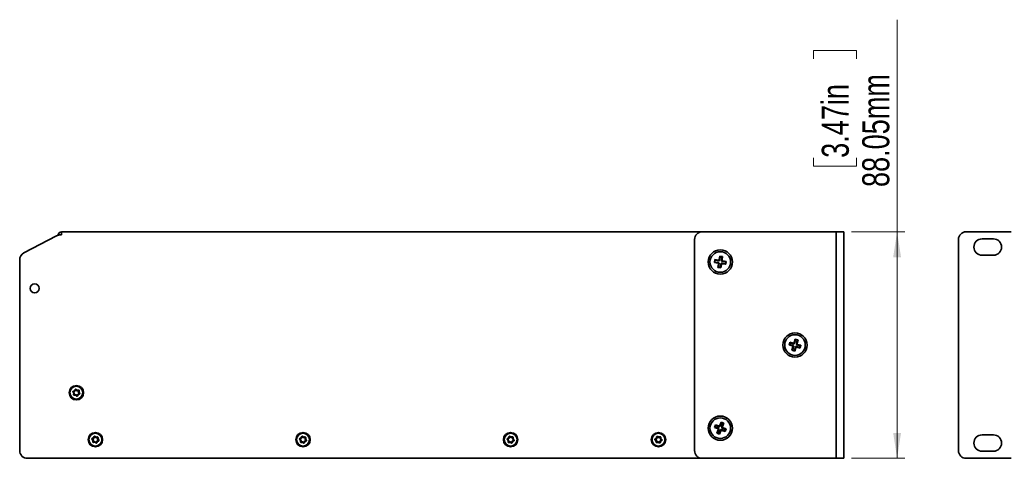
# Model space of a CAD drawing. Header units: millimetres. Extents: x 4 to 590, y 10 to 377.
# Tile 11 of 30: x 306 to 433, y 180 to 237. Entities that reach past the tile are written whole.
import ezdxf

# ---------------------------------------------------------------- set-up
doc = ezdxf.new("R2010")
doc.units = ezdxf.units.MM
doc.styles.add('SLDTEXTSTYLE0', font='TXT', dxfattribs={"width": 0.75})
doc.dimstyles.new('SLDDIMSTYLE0', dxfattribs={"dimtxt": 3.5, "dimasz": 3.302, "dimexe": 0, "dimexo": 0.0625, "dimgap": 0.875, "dimtad": 1, "dimlfac": 3, "dimrnd": 1e-09, "dimzin": 12, "dimdsep": 46, "dimtxsty": 'SLDTEXTSTYLE0', "dimsah": 1, "dimcen": 0.09, "dimadec": 0, "dimazin": 3, "dimtfac": 1, "dimtofl": 0, "dimtmove": 0, "dimatfit": 3, "dimfxl": 0, "dimfrac": 2, "dimtolj": 1, "dimtzin": 12, "dimarcsym": 0})

# ---------------------------------------------------------------- blocks, each defined once
blk = doc.blocks.new('_D_2')
at = {"color": 7, "linetype": 'Continuous', "lineweight": 0}
for p, q in [((419.36, 209.34), (419.36, 236.82)), ((408.56, 231.75), (408.56, 232.82)), ((408.56, 232.82), (414.12, 232.82)), ((414.12, 232.82), (414.12, 231.75)), ((408.56, 218.92), (408.56, 217.86)), ((414.12, 217.86), (414.12, 218.92)), ((408.56, 217.86), (414.12, 217.86)), ((413.48, 209.34), (420.36, 209.34)), ((419.36, 209.34), (419.36, 179.99)), ((413.48, 179.99), (420.36, 179.99))]:
    blk.add_line(p, q, dxfattribs=at)
at = {"color": 7, "linetype": 'Continuous', "lineweight": 18}
for points in [[(419.36, 209.34), (418.85, 206.04), (419.87, 206.04)], [(419.36, 179.99), (419.87, 183.29), (418.85, 183.29)]]:
    blk.add_solid(points, dxfattribs=at)
at = {"color": 7, "linetype": 'Continuous', "lineweight": 18, "char_height": 3.5, "attachment_point": 1, "rotation": 90, "style": 'SLDTEXTSTYLE0'}
for s, insert in [('88.05mm', (414.85, 215.14)), ('3.47in', (409.61, 218.92))]:
    blk.add_mtext(s, dxfattribs=dict(at, insert=insert))

msp = doc.modelspace()

# ---------------------------------------------------------------- linework, layer by layer
at = {"color": 7, "linetype": 'Continuous', "lineweight": 35}
for p, q in [((311.2138, 208.9378), (311.2138, 209.3378)), ((311.2138, 209.3378), (394.1471, 209.3378)), ((394.1471, 209.3378), (411.3138, 209.3378)), ((411.4805, 209.3378), (411.3138, 209.3378)), ((411.4805, 209.3378), (412.4805, 209.3378)), ((411.4805, 208.3378), (411.4805, 209.3378)), ((412.4805, 209.3378), (412.4805, 208.3378)), ((434.1274, 209.3378), (428.294, 209.3378)), ((310.5958, 208.8236), (306.3496, 206.5986)), ((310.8138, 208.9378), (310.8138, 208.9071)), ((311.2138, 208.9378), (311.0599, 208.9378)), ((393.1471, 180.9878), (393.1471, 208.3378)), ((411.4805, 180.9878), (411.4805, 208.3378)), ((412.4805, 180.9878), (412.4805, 208.3378)), ((427.294, 208.3378), (427.294, 180.9878)), ((430.3607, 208.4212), (431.8274, 208.4212)), ((305.8138, 205.7129), (305.8138, 180.9878)), ((395.7102, 205.3633), (395.7697, 205.7335)), ((395.7942, 205.424), (395.7102, 205.3633)), ((395.7102, 205.3633), (396.1487, 205.2929)), ((395.7697, 205.7335), (396.2081, 205.6631)), ((395.8304, 205.6496), (395.7697, 205.7335)), ((395.7942, 205.424), (395.8304, 205.6496)), ((395.7942, 205.424), (396.2326, 205.3536)), ((395.8304, 205.6496), (396.2688, 205.5792)), ((396.1764, 204.7187), (396.2468, 205.1572)), ((396.2604, 204.7794), (396.3308, 205.2179)), ((396.3438, 205.7613), (396.4142, 206.1997)), ((396.4046, 205.6774), (396.475, 206.1158)), ((396.4142, 206.1997), (396.7845, 206.1403)), ((396.475, 206.1158), (396.4142, 206.1997)), ((396.475, 206.1158), (396.7005, 206.0796)), ((396.4859, 204.7432), (396.5564, 205.1817)), ((396.6301, 205.6411), (396.7005, 206.0796)), ((396.6921, 205.2798), (397.1305, 205.2094)), ((396.7005, 206.0796), (396.7845, 206.1403)), ((396.7141, 205.7018), (396.7845, 206.1403)), ((396.7283, 205.5054), (397.1667, 205.435)), ((396.7528, 205.1959), (397.1912, 205.1255)), ((396.8123, 205.5661), (397.2507, 205.4957)), ((397.1305, 205.2094), (397.1667, 205.435)), ((397.1305, 205.2094), (397.1912, 205.1255)), ((397.1667, 205.435), (397.2507, 205.4957)), ((397.1912, 205.1255), (397.2507, 205.4957)), ((431.8274, 206.3045), (430.3607, 206.3045)), ((396.2604, 204.7794), (396.1764, 204.7187)), ((396.1764, 204.7187), (396.5467, 204.6593)), ((396.2604, 204.7794), (396.4859, 204.7432)), ((396.4859, 204.7432), (396.5467, 204.6593)), ((396.5467, 204.6593), (396.6171, 205.0977)), ((405.3747, 194.6952), (405.4808, 195.0549)), ((405.4657, 194.7448), (405.5304, 194.9639)), ((405.4808, 195.0549), (405.9067, 194.9292)), ((405.5304, 194.9639), (405.4808, 195.0549)), ((405.5304, 194.9639), (405.9563, 194.8383)), ((406.0539, 195.0093), (406.1795, 195.4352)), ((406.1034, 194.9183), (406.2291, 195.3442)), ((406.1795, 195.4352), (406.5392, 195.3291)), ((406.2291, 195.3442), (406.1795, 195.4352)), ((406.2291, 195.3442), (406.4482, 195.2796)), ((406.3225, 194.8537), (406.4482, 195.2796)), ((406.4135, 194.9032), (406.5392, 195.3291)), ((406.4482, 195.2796), (406.5392, 195.3291)), ((405.4657, 194.7448), (405.3747, 194.6952)), ((405.3747, 194.6952), (405.8006, 194.5696)), ((405.4657, 194.7448), (405.8916, 194.6191)), ((405.755, 193.9966), (405.8807, 194.4225)), ((405.846, 194.0461), (405.755, 193.9966)), ((405.755, 193.9966), (406.1147, 193.8904)), ((405.846, 194.0461), (405.9717, 194.472)), ((405.846, 194.0461), (406.0652, 193.9814)), ((406.0652, 193.9814), (406.1908, 194.4073)), ((406.0652, 193.9814), (406.1147, 193.8904)), ((406.1147, 193.8904), (406.2404, 194.3163)), ((406.338, 194.4874), (406.7639, 194.3618)), ((406.3875, 194.3964), (406.8134, 194.2708)), ((406.4026, 194.7066), (406.8285, 194.5809)), ((406.4936, 194.7561), (406.9195, 194.6304)), ((406.7639, 194.3618), (406.8285, 194.5809)), ((406.7639, 194.3618), (406.8134, 194.2708)), ((406.8134, 194.2708), (406.9195, 194.6304)), ((406.8285, 194.5809), (406.9195, 194.6304)), ((395.7144, 184.0004), (395.8536, 184.3486)), ((395.8097, 184.0413), (395.7144, 184.0004)), ((395.7144, 184.0004), (396.1268, 183.8356)), ((395.8097, 184.0413), (395.8945, 184.2534)), ((395.8097, 184.0413), (396.222, 183.8765)), ((395.8536, 184.3486), (396.266, 184.1838)), ((395.8945, 184.2534), (395.8536, 184.3486)), ((395.8945, 184.2534), (396.3068, 184.0886)), ((396.028, 183.2693), (396.1928, 183.6817)), ((396.1232, 183.3102), (396.288, 183.7225)), ((396.3354, 183.2254), (396.5002, 183.6377)), ((396.3762, 183.1301), (396.541, 183.5425)), ((396.4199, 184.2499), (396.5847, 184.6622)), ((396.4607, 184.1546), (396.6255, 184.567)), ((396.5847, 184.6622), (396.9329, 184.523)), ((396.6255, 184.567), (396.5847, 184.6622)), ((396.6255, 184.567), (396.8377, 184.4822)), ((396.6541, 183.7037), (397.0665, 183.5389)), ((396.6729, 184.0698), (396.8377, 184.4822)), ((396.695, 183.6085), (397.1073, 183.4437)), ((396.7389, 183.9159), (397.1513, 183.7511)), ((396.7681, 184.1107), (396.9329, 184.523)), ((396.8341, 183.9567), (397.2465, 183.7919)), ((396.8377, 184.4822), (396.9329, 184.523)), ((397.0665, 183.5389), (397.1513, 183.7511)), ((397.0665, 183.5389), (397.1073, 183.4437)), ((397.1073, 183.4437), (397.2465, 183.7919)), ((397.1513, 183.7511), (397.2465, 183.7919)), ((396.1232, 183.3102), (396.028, 183.2693)), ((396.028, 183.2693), (396.3762, 183.1301)), ((396.1232, 183.3102), (396.3354, 183.2254)), ((396.3354, 183.2254), (396.3762, 183.1301)), ((430.3607, 183.0212), (431.8274, 183.0212)), ((411.4805, 179.9878), (411.4805, 180.9878)), ((412.4805, 180.9878), (412.4805, 179.9878)), ((394.1471, 179.9878), (306.8138, 179.9878)), ((411.3138, 179.9878), (394.1471, 179.9878)), ((411.3138, 179.9878), (411.4805, 179.9878)), ((412.4805, 179.9878), (411.4805, 179.9878)), ((428.294, 179.9878), (434.1274, 179.9878)), ((431.8274, 180.9045), (430.3607, 180.9045))]:
    msp.add_line(p, q, dxfattribs=at)
for centre, radius in [((396.4805, 205.4295), 1.5667), ((396.4805, 205.4295), 1.3333), ((307.7471, 202.0045), 0.5833), ((406.1471, 194.6628), 1.5667), ((406.1471, 194.6628), 1.3333), ((313.1471, 188.4878), 0.9333), ((313.1471, 188.4878), 0.8333), ((396.4805, 183.8962), 1.5667), ((396.4805, 183.8962), 1.3333), ((315.6138, 182.4045), 0.9333), ((315.6138, 182.4045), 0.8333), ((342.4805, 182.4045), 0.9333), ((342.4805, 182.4045), 0.8333), ((369.3471, 182.4045), 0.9333), ((369.3471, 182.4045), 0.8333), ((388.4805, 182.4045), 0.9333), ((388.4805, 182.4045), 0.8333)]:
    msp.add_circle(centre, radius, dxfattribs=at)
for centre, radius, start, end in [((311.2138, 208.9378), 0.4, 90, 180), ((311.2138, 208.9378), 0.0667, 90, 180), ((394.1471, 208.3378), 1, 90, 180), ((428.294, 208.3378), 1, 90, 180), ((311.0599, 207.9378), 1, 90, 117.654538), ((430.3607, 207.3628), 1.0583, 90, 270), ((431.8274, 207.3628), 1.0583, 270, 90), ((306.8138, 205.7129), 1, 117.654538, 180), ((312.783, 188.6078), 0.0833, 96.671114, 226.870378), ((312.7443, 188.9388), 0.25, 276.671114, 346.870378), ((312.783, 188.6078), 0.00741, 96.671114, 226.870378), ((312.5551, 188.3645), 0.3259, 336.671114, 46.870378), ((312.7443, 188.9388), 0.3259, 276.671114, 346.870378), ((313.0689, 188.8631), 0.0833, 36.671114, 166.870378), ((313.0689, 188.8631), 0.00741, 36.671114, 166.870378), ((313.3363, 189.0622), 0.3259, 216.671114, 286.870378), ((313.3363, 189.0622), 0.25, 216.671114, 286.870378), ((313.433, 188.7432), 0.0833, 336.671114, 106.870378), ((313.7391, 188.6112), 0.3259, 156.671114, 226.870378), ((313.433, 188.7432), 0.00741, 336.671114, 106.870378), ((313.7391, 188.6112), 0.25, 156.671114, 226.870378), ((312.5551, 188.3645), 0.25, 336.671114, 46.870378), ((312.8612, 188.2325), 0.0833, 156.671114, 286.870378), ((312.8612, 188.2325), 0.00741, 156.671114, 286.870378), ((312.958, 187.9135), 0.3259, 36.671114, 106.870378), ((312.958, 187.9135), 0.25, 36.671114, 106.870378), ((313.2253, 188.1126), 0.0833, 216.671114, 346.870378), ((313.2253, 188.1126), 0.00741, 216.671114, 346.870378), ((313.5499, 188.0368), 0.3259, 96.671114, 166.870378), ((313.5499, 188.0368), 0.25, 96.671114, 166.870378), ((313.5112, 188.3679), 0.00741, 276.671114, 46.870378), ((313.5112, 188.3679), 0.0833, 276.671114, 46.870378), ((315.2428, 182.5011), 0.0833, 100.298179, 230.497444), ((315.0308, 182.2439), 0.25, 340.298179, 50.497444), ((315.1832, 182.8291), 0.25, 280.298179, 350.497444), ((315.2428, 182.5011), 0.00741, 100.298179, 230.497444), ((315.0308, 182.2439), 0.3259, 340.298179, 50.497444), ((315.1832, 182.8291), 0.3259, 280.298179, 350.497444), ((315.512, 182.7741), 0.0833, 40.298179, 170.497444), ((315.512, 182.7741), 0.00741, 40.298179, 170.497444), ((315.7662, 182.9897), 0.3259, 220.298179, 290.497444), ((315.7662, 182.9897), 0.25, 220.298179, 290.497444), ((316.0443, 181.9799), 0.3259, 100.298179, 170.497444), ((316.0443, 181.9799), 0.25, 100.298179, 170.497444), ((315.883, 182.6774), 0.0833, 340.298179, 110.497444), ((316.1968, 182.5651), 0.3259, 160.298179, 230.497444), ((315.883, 182.6774), 0.00741, 340.298179, 110.497444), ((316.1968, 182.5651), 0.25, 160.298179, 230.497444), ((315.9847, 182.3079), 0.00741, 280.298179, 50.497444), ((315.9847, 182.3079), 0.0833, 280.298179, 50.497444), ((342.1086, 182.4975), 0.0833, 100.855555, 231.054819), ((341.8991, 182.2383), 0.25, 340.855555, 51.054819), ((342.0458, 182.8249), 0.25, 280.855555, 351.054819), ((342.1086, 182.4975), 0.00741, 100.855555, 231.054819), ((341.8991, 182.2383), 0.3259, 340.855555, 51.054819), ((342.0458, 182.8249), 0.3259, 280.855555, 351.054819), ((342.3751, 182.7731), 0.0833, 40.855555, 171.054819), ((342.3751, 182.7731), 0.00741, 40.855555, 171.054819), ((342.6272, 182.9911), 0.3259, 220.855555, 291.054819), ((342.6272, 182.9911), 0.25, 220.855555, 291.054819), ((342.9151, 181.9841), 0.3259, 100.855555, 171.054819), ((342.9151, 181.9841), 0.25, 100.855555, 171.054819), ((342.747, 182.68), 0.0833, 340.855555, 111.054819), ((343.0619, 182.5707), 0.3259, 160.855555, 231.054819), ((342.747, 182.68), 0.00741, 340.855555, 111.054819), ((343.0619, 182.5707), 0.25, 160.855555, 231.054819), ((342.8523, 182.3115), 0.00741, 280.855555, 51.054819), ((342.8523, 182.3115), 0.0833, 280.855555, 51.054819), ((368.9707, 182.4771), 0.0833, 103.976205, 234.175469), ((368.7756, 182.2069), 0.25, 343.976205, 54.175469), ((368.8902, 182.8006), 0.25, 283.976205, 354.175469), ((368.9707, 182.4771), 0.00741, 103.976205, 234.175469), ((368.7756, 182.2069), 0.3259, 343.976205, 54.175469), ((368.8902, 182.8006), 0.3259, 283.976205, 354.175469), ((369.2218, 182.7668), 0.0833, 43.976205, 174.175469), ((369.2218, 182.7668), 0.00741, 43.976205, 174.175469), ((369.4617, 182.9982), 0.3259, 223.976205, 294.175469), ((369.4617, 182.9982), 0.25, 223.976205, 294.175469), ((369.804, 182.0084), 0.3259, 103.976205, 174.175469), ((369.804, 182.0084), 0.25, 103.976205, 174.175469), ((369.5982, 182.6941), 0.0833, 343.976205, 114.175469), ((369.9186, 182.6021), 0.3259, 163.976205, 234.175469), ((369.5982, 182.6941), 0.00741, 343.976205, 114.175469), ((369.9186, 182.6021), 0.25, 163.976205, 234.175469), ((369.7235, 182.3319), 0.00741, 283.976205, 54.175469), ((369.7235, 182.3319), 0.0833, 283.976205, 54.175469), ((388.0989, 182.4417), 0.0833, 109.324636, 239.5239), ((387.9299, 182.1545), 0.25, 349.324636, 59.5239), ((387.9886, 182.7563), 0.25, 289.324636, 359.5239), ((388.0989, 182.4417), 0.00741, 109.324636, 239.5239), ((387.9299, 182.1545), 0.3259, 349.324636, 59.5239), ((387.9886, 182.7563), 0.3259, 289.324636, 359.5239), ((388.3219, 182.7535), 0.0833, 49.324636, 179.5239), ((388.3219, 182.7535), 0.00741, 49.324636, 179.5239), ((388.5392, 183.0063), 0.3259, 229.324636, 299.5239), ((388.5392, 183.0063), 0.25, 229.324636, 299.5239), ((388.9723, 182.0527), 0.3259, 109.324636, 179.5239), ((388.7035, 182.7163), 0.0833, 349.324636, 119.5239), ((388.7035, 182.7163), 0.00741, 349.324636, 119.5239), ((389.031, 182.6545), 0.3259, 169.324636, 239.5239), ((388.9723, 182.0527), 0.25, 109.324636, 179.5239), ((389.031, 182.6545), 0.25, 169.324636, 239.5239), ((388.862, 182.3673), 0.00741, 289.324636, 59.5239), ((388.862, 182.3673), 0.0833, 289.324636, 59.5239), ((430.3607, 181.9628), 1.0583, 90, 270), ((431.8274, 181.9628), 1.0583, 270, 90), ((306.8138, 180.9878), 1, 180, 270), ((315.3446, 182.1316), 0.0833, 160.298179, 290.497444), ((315.3446, 182.1316), 0.00741, 160.298179, 290.497444), ((315.4613, 181.8193), 0.3259, 40.298179, 110.497444), ((315.4613, 181.8193), 0.25, 40.298179, 110.497444), ((315.7156, 182.0349), 0.0833, 220.298179, 350.497444), ((315.7156, 182.0349), 0.00741, 220.298179, 350.497444), ((342.214, 182.129), 0.0833, 160.855555, 291.054819), ((342.214, 182.129), 0.00741, 160.855555, 291.054819), ((342.3337, 181.8179), 0.3259, 40.855555, 111.054819), ((342.3337, 181.8179), 0.25, 40.855555, 111.054819), ((342.5858, 182.0359), 0.0833, 220.855555, 351.054819), ((342.5858, 182.0359), 0.00741, 220.855555, 351.054819), ((369.096, 182.1149), 0.0833, 163.976205, 294.175469), ((369.096, 182.1149), 0.00741, 163.976205, 294.175469), ((369.2325, 181.8108), 0.3259, 43.976205, 114.175469), ((369.2325, 181.8108), 0.25, 43.976205, 114.175469), ((369.4724, 182.0422), 0.0833, 223.976205, 354.175469), ((369.4724, 182.0422), 0.00741, 223.976205, 354.175469), ((388.2574, 182.0927), 0.0833, 169.324636, 299.5239), ((388.2574, 182.0927), 0.00741, 169.324636, 299.5239), ((388.4217, 181.8027), 0.3259, 49.324636, 119.5239), ((388.4217, 181.8027), 0.25, 49.324636, 119.5239), ((388.639, 182.0555), 0.0833, 229.324636, 359.5239), ((388.639, 182.0555), 0.00741, 229.324636, 359.5239), ((394.1471, 180.9878), 1, 180, 270), ((428.294, 180.9878), 1, 180, 270)]:
    msp.add_arc(centre, radius, start, end, dxfattribs=at)
for points in [[(396.2468, 205.1572), (396.249, 205.171), (396.2489, 205.1864), (396.2422, 205.217), (396.2355, 205.2322), (396.2164, 205.2586), (396.204, 205.2698), (396.1771, 205.2857), (396.1625, 205.2907), (396.1487, 205.2929)], [(396.2081, 205.6631), (396.222, 205.6609), (396.2373, 205.661), (396.268, 205.6678), (396.2832, 205.6744), (396.3096, 205.6935), (396.3207, 205.7059), (396.3367, 205.7329), (396.3416, 205.7474), (396.3438, 205.7613)], [(396.2326, 205.3536), (396.2465, 205.3514), (396.261, 205.3465), (396.288, 205.3305), (396.3004, 205.3194), (396.3195, 205.2929), (396.3261, 205.2777), (396.3329, 205.2471), (396.333, 205.2318), (396.3308, 205.2179)], [(396.4046, 205.6774), (396.4023, 205.6635), (396.3974, 205.649), (396.3814, 205.622), (396.3703, 205.6096), (396.3439, 205.5905), (396.3287, 205.5838), (396.298, 205.5771), (396.2827, 205.577), (396.2688, 205.5792)], [(396.5564, 205.1817), (396.5586, 205.1955), (396.5635, 205.2101), (396.5795, 205.237), (396.5906, 205.2494), (396.617, 205.2685), (396.6322, 205.2752), (396.6629, 205.2819), (396.6782, 205.282), (396.6921, 205.2798)], [(396.7528, 205.1959), (396.7389, 205.1981), (396.7236, 205.198), (396.693, 205.1912), (396.6777, 205.1846), (396.6513, 205.1655), (396.6402, 205.1531), (396.6242, 205.1261), (396.6193, 205.1116), (396.6171, 205.0977)], [(396.7283, 205.5054), (396.7144, 205.5076), (396.6999, 205.5125), (396.6729, 205.5285), (396.6605, 205.5396), (396.6414, 205.5661), (396.6348, 205.5813), (396.628, 205.6119), (396.6279, 205.6272), (396.6301, 205.6411)], [(396.7141, 205.7018), (396.7119, 205.688), (396.712, 205.6726), (396.7187, 205.642), (396.7254, 205.6268), (396.7445, 205.6004), (396.7569, 205.5892), (396.7839, 205.5733), (396.7984, 205.5684), (396.8123, 205.5661)], [(405.9067, 194.9292), (405.9202, 194.9253), (405.9354, 194.9234), (405.9667, 194.9262), (405.9826, 194.9309), (406.0113, 194.9465), (406.0239, 194.9573), (406.0432, 194.9821), (406.0499, 194.9958), (406.0539, 195.0093)], [(405.8807, 194.4225), (405.8847, 194.4359), (405.8865, 194.4512), (405.8837, 194.4824), (405.8791, 194.4984), (405.8635, 194.527), (405.8526, 194.5396), (405.8279, 194.5589), (405.8141, 194.5656), (405.8006, 194.5696)], [(405.8916, 194.6191), (405.9051, 194.6151), (405.9189, 194.6084), (405.9436, 194.5891), (405.9545, 194.5765), (405.9701, 194.5479), (405.9747, 194.5319), (405.9775, 194.5007), (405.9757, 194.4855), (405.9717, 194.472)], [(406.1034, 194.9183), (406.0994, 194.9048), (406.0927, 194.8911), (406.0734, 194.8663), (406.0608, 194.8555), (406.0322, 194.8399), (406.0162, 194.8352), (405.985, 194.8324), (405.9698, 194.8343), (405.9563, 194.8383)], [(406.1908, 194.4073), (406.1948, 194.4208), (406.2015, 194.4346), (406.2208, 194.4593), (406.2334, 194.4702), (406.2621, 194.4858), (406.278, 194.4905), (406.3093, 194.4932), (406.3245, 194.4914), (406.338, 194.4874)], [(406.3875, 194.3964), (406.374, 194.4004), (406.3588, 194.4022), (406.3276, 194.3995), (406.3116, 194.3948), (406.283, 194.3792), (406.2704, 194.3683), (406.2511, 194.3436), (406.2444, 194.3298), (406.2404, 194.3163)], [(406.4026, 194.7066), (406.3891, 194.7105), (406.3754, 194.7173), (406.3506, 194.7366), (406.3398, 194.7491), (406.3242, 194.7778), (406.3195, 194.7937), (406.3167, 194.825), (406.3186, 194.8402), (406.3225, 194.8537)], [(406.4135, 194.9032), (406.4096, 194.8897), (406.4077, 194.8745), (406.4105, 194.8433), (406.4152, 194.8273), (406.4308, 194.7987), (406.4416, 194.7861), (406.4664, 194.7668), (406.4801, 194.7601), (406.4936, 194.7561)], [(396.1928, 183.6817), (396.198, 183.6947), (396.2013, 183.7097), (396.2014, 183.7411), (396.1982, 183.7574), (396.1854, 183.7874), (396.1757, 183.8009), (396.1529, 183.8224), (396.1398, 183.8304), (396.1268, 183.8356)], [(396.222, 183.8765), (396.235, 183.8712), (396.2481, 183.8633), (396.271, 183.8417), (396.2806, 183.8282), (396.2935, 183.7982), (396.2966, 183.7819), (396.2965, 183.7505), (396.2932, 183.7356), (396.288, 183.7225)], [(396.266, 184.1838), (396.279, 184.1786), (396.294, 184.1754), (396.3254, 184.1752), (396.3417, 184.1784), (396.3716, 184.1912), (396.3852, 184.2009), (396.4067, 184.2237), (396.4147, 184.2368), (396.4199, 184.2499)], [(396.4607, 184.1546), (396.4555, 184.1416), (396.4475, 184.1285), (396.426, 184.1057), (396.4125, 184.096), (396.3825, 184.0832), (396.3662, 184.08), (396.3348, 184.0801), (396.3198, 184.0834), (396.3068, 184.0886)], [(396.5002, 183.6377), (396.5054, 183.6508), (396.5134, 183.6639), (396.5349, 183.6867), (396.5484, 183.6963), (396.5784, 183.7092), (396.5947, 183.7123), (396.6261, 183.7122), (396.6411, 183.7089), (396.6541, 183.7037)], [(396.695, 183.6085), (396.6819, 183.6137), (396.6669, 183.617), (396.6356, 183.6171), (396.6192, 183.6139), (396.5893, 183.6011), (396.5757, 183.5915), (396.5542, 183.5686), (396.5462, 183.5555), (396.541, 183.5425)], [(396.7389, 183.9159), (396.7259, 183.9211), (396.7128, 183.9291), (396.6899, 183.9506), (396.6803, 183.9641), (396.6675, 183.9941), (396.6643, 184.0104), (396.6644, 184.0418), (396.6677, 184.0568), (396.6729, 184.0698)], [(396.7681, 184.1107), (396.7629, 184.0976), (396.7596, 184.0826), (396.7595, 184.0513), (396.7627, 184.0349), (396.7755, 184.005), (396.7852, 183.9914), (396.808, 183.9699), (396.8211, 183.9619), (396.8341, 183.9567)]]:
    msp.add_open_spline(points, degree=3, knots=[0, 0, 0, 0, 0.25, 0.25, 0.5, 0.5, 0.75, 0.75, 1, 1, 1, 1], dxfattribs=at)

# ---------------------------------------------------------------- dimensions: what is measured, and where the dimension line sits
at = {"color": 7, "linetype": 'Continuous', "lineweight": 18}
dim = msp.add_linear_dim(base=(419.357, 179.9878), p1=(412.4805, 209.3378), p2=(412.4805, 179.9878), angle=90, dimstyle='SLDDIMSTYLE0', dxfattribs=at)
dim.commit()
dim.dimension.update_dxf_attribs({"geometry": '_D_2', "text_midpoint": (419.357, 225.3378), "dimtype": 160})

doc.saveas('drawing.dxf')
